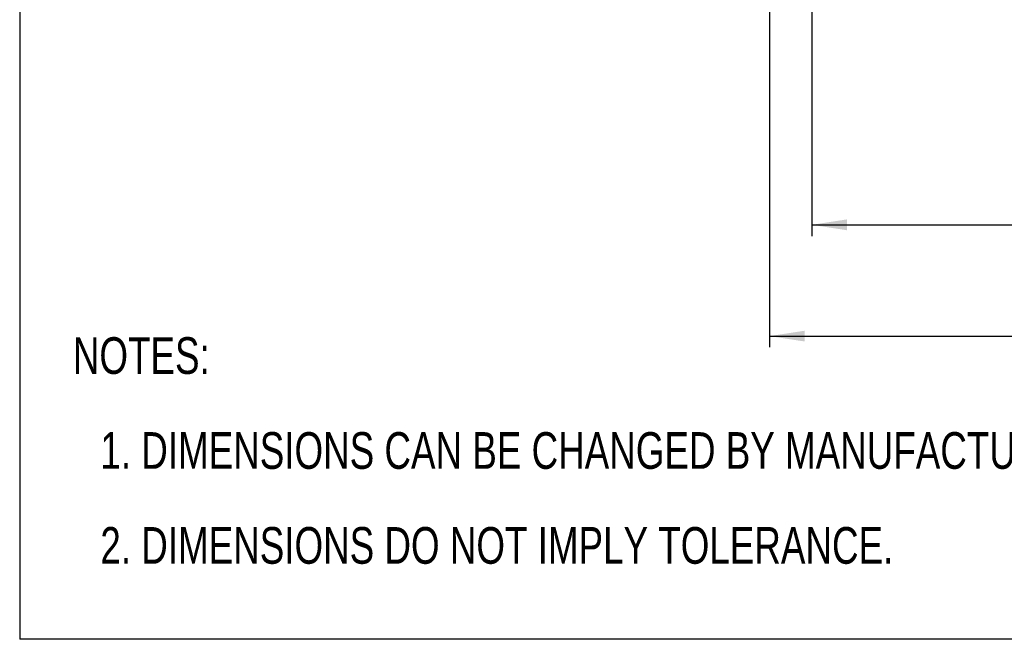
# Model space of a CAD drawing. Header units: millimetres. Extents: x 0 to 1118, y 0 to 864.
# Tile 1 of 48: x 0 to 280, y 0 to 176. Entities that reach past the tile are written whole.
import ezdxf

# ---------------------------------------------------------------- set-up
doc = ezdxf.new("R2010")
doc.units = ezdxf.units.MM
doc.layers.add('DIMENSIONS', color=140, linetype='Continuous', lineweight=25)
doc.layers.add('TEXT', color=140, linetype='Continuous', lineweight=25)
doc.styles.add('SLDTEXTSTYLE0', font='TXT', dxfattribs={"width": 0.75})
doc.dimstyles.new('SLDDIMSTYLE0', dxfattribs={"dimtxt": 10, "dimasz": 10, "dimexe": 0, "dimexo": 0.0625, "dimgap": 2.5, "dimtad": 0, "dimtih": 1, "dimtoh": 1, "dimdec": 1, "dimrnd": 1e-09, "dimzin": 4, "dimdsep": 46, "dimtxsty": 'SLDTEXTSTYLE0', "dimsah": 1, "dimcen": 0.09, "dimadec": 0, "dimazin": 1, "dimtfac": 1, "dimtdec": 1, "dimtofl": 0, "dimtmove": 0, "dimatfit": 3, "dimfxl": 0, "dimfrac": 2, "dimtolj": 1, "dimtzin": 12, "dimarcsym": 0})

# ---------------------------------------------------------------- blocks, each defined once
blk = doc.blocks.new('SW_NOTE_0_2')
at = {"layer": 'TEXT', "color": 0, "attachment_point": 1, "style": 'SLDTEXTSTYLE0'}
for s, insert, char_height in [('NOTES:', (0, 13.46), 10.439), ('1. DIMENSIONS CAN BE CHANGED BY MANUFACTURER WITHOUT NOTICE.', (7.83, -13.54), 10.4394), ('2. DIMENSIONS DO NOT IMPLY TOLERANCE.', (7.83, -40.54), 10.4394)]:
    blk.add_mtext(s, dxfattribs=dict(at, insert=insert, char_height=char_height))
blk = doc.blocks.new('_D_11')
at = {"layer": 'DIMENSIONS'}
for p, q in [((213.46, 198.16), (213.46, 83.07)), ((583.46, 198.16), (583.46, 83.07)), ((388.58, 87.72), (385.54, 87.72)), ((385.54, 87.72), (385.54, 71.84)), ((421.83, 87.72), (424.88, 87.72)), ((424.88, 87.72), (424.88, 71.84)), ((213.46, 86.24), (380.46, 86.24)), ((583.46, 86.24), (429.96, 86.24)), ((385.54, 71.84), (388.58, 71.84)), ((424.88, 71.84), (421.83, 71.84))]:
    blk.add_line(p, q, dxfattribs=at)
for points in [[(213.46, 86.24), (223.46, 84.71), (223.46, 87.78)], [(583.46, 86.24), (573.46, 87.78), (573.46, 84.7)]]:
    blk.add_solid(points, dxfattribs=at)
at = {"layer": 'DIMENSIONS', "char_height": 10, "attachment_point": 1, "style": 'SLDTEXTSTYLE0'}
for s, insert in [('370.0', (388.58, 102.64)), ('14.57', (388.58, 84.73))]:
    blk.add_mtext(s, dxfattribs=dict(at, insert=insert))
blk = doc.blocks.new('_D_15')
at = {"layer": 'DIMENSIONS'}
for p, q in [((225.46, 219.31), (225.46, 114.72)), ((571.46, 219.31), (571.46, 114.72)), ((225.46, 117.9), (332.39, 117.9)), ((340.51, 119.37), (337.47, 119.37)), ((337.47, 119.37), (337.47, 103.5)), ((373.76, 119.37), (376.81, 119.37)), ((376.81, 119.37), (376.81, 103.5)), ((571.46, 117.9), (381.89, 117.9)), ((337.47, 103.5), (340.51, 103.5)), ((376.81, 103.5), (373.76, 103.5))]:
    blk.add_line(p, q, dxfattribs=at)
for points in [[(225.46, 117.9), (235.46, 116.36), (235.46, 119.44)], [(571.46, 117.9), (561.46, 119.44), (561.46, 116.36)]]:
    blk.add_solid(points, dxfattribs=at)
at = {"layer": 'DIMENSIONS', "char_height": 10, "attachment_point": 1, "style": 'SLDTEXTSTYLE0'}
for s, insert in [('346.0', (340.51, 134.29)), ('13.62', (340.51, 116.39))]:
    blk.add_mtext(s, dxfattribs=dict(at, insert=insert))

msp = doc.modelspace()

# ---------------------------------------------------------------- linework, layer by layer
at = {"color": 7, "linetype": 'Continuous'}
for p in [(0, 863.6), (1117.6, 0)]:
    msp.add_line(p, (0, 0), dxfattribs=at)

# ---------------------------------------------------------------- block references
at = {"layer": 'TEXT'}
msp.add_blockref('SW_NOTE_0_2', (15.13, 72.47), dxfattribs=at)

# ---------------------------------------------------------------- dimensions: what is measured, and where the dimension line sits
at = {"layer": 'DIMENSIONS'}
for base, p1, p2, angle, picture, middle in [((571.46, 117.9), (225.46, 220.58), (571.46, 220.58), 0, '_D_15', (357.14, 117.9)), ((213.46, 86.24), (583.46, 199.43), (213.46, 199.43), 359.9997, '_D_11', (405.21, 86.24))]:
    dim = msp.add_linear_dim(base=base, p1=p1, p2=p2, angle=angle, dimstyle='SLDDIMSTYLE0', dxfattribs=at)
    dim.commit()
    dim.dimension.update_dxf_attribs({"geometry": picture, "text_midpoint": middle, "dimtype": 160})

doc.saveas('drawing.dxf')
